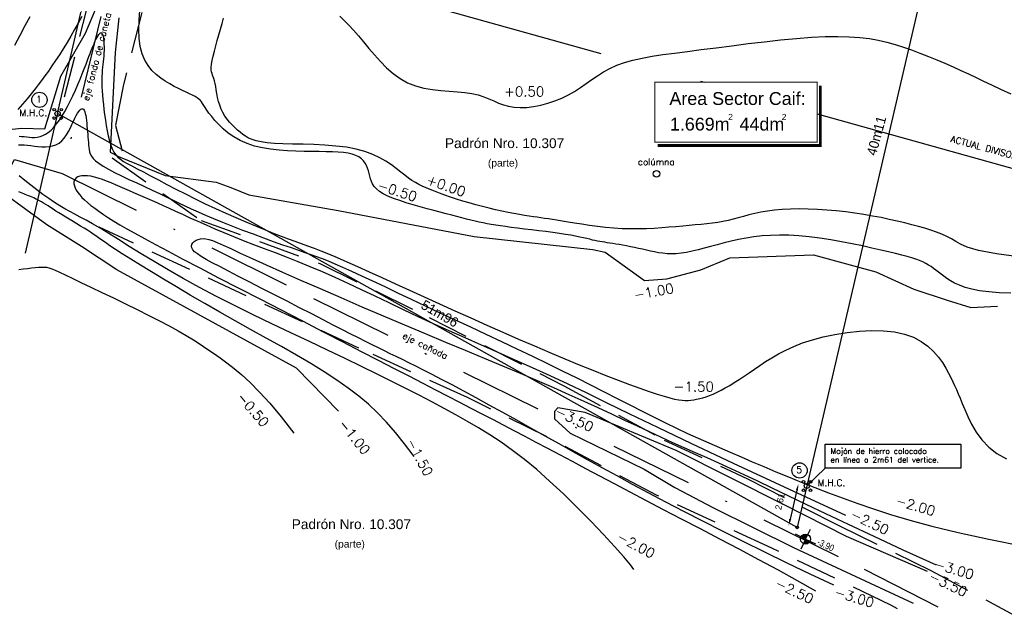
# Model space of a CAD drawing. Header units: millimetres. Extents: x 1779 to 9185, y -16436 to 1124.
# Tile 10 of 21: x 2009 to 2069, y 1009 to 1045. Entities that reach past the tile are written whole.
import ezdxf

# ---------------------------------------------------------------- set-up
doc = ezdxf.new("R2010")
doc.units = ezdxf.units.MM
doc.header["$LTSCALE"] = 4
doc.linetypes.add('DASHDOT', pattern=[25.4, 12.7, -6.35, 0, -6.35])
doc.linetypes.add('HIDDEN', pattern=[9.525, 6.35, -3.175])
for name, color, linetype in [('- 2 planimetria', 7, 'Continuous'), ('- 2 rotulo margenes', 7, 'Continuous'), ('- curvas de nivel', 6, 'Continuous'), ('- planimetria', 7, 'Continuous'), ('planimetria', 7, 'Continuous')]:
    doc.layers.add(name, color=color, linetype=linetype)
doc.styles.add('ARIAL NARROW', font='ARIALN.TTF')
doc.styles.add('L4', font='ROMANS.SHX', dxfattribs={"height": 0.4})
doc.styles.add('SOLARES', font='arial.ttf', dxfattribs={"height": 1.5})

# ---------------------------------------------------------------- blocks, each defined once
blk = doc.blocks.new('MHC')
at = {"layer": '- 2 planimetria', "color": 2}
for centre, radius in [((-0.51, 0.6), 0.198), ((0, 0), 0.397), ((0.56, 0.6), 0.198), ((-0.51, -0.67), 0.198), ((0.56, -0.67), 0.198)]:
    blk.add_circle(centre, radius, dxfattribs=at)
blk = doc.blocks.new('nivel planta')
h = blk.add_hatch(color=253)
h.paths.add_polyline_path([(0, 0.06, 0.414214), (-0.06, 0), (0, 0)])
h.paths.add_polyline_path([(0.06, 0), (0, 0), (0, -0.06, 0.414214)])
for q in [(0, 0.132), (-0.132, 0), (0, -0.132), (0.132, 0)]:
    blk.add_line((0, 0), q)
blk.add_circle((0, 0), 0.0598)
at = {"style": 'ARIAL NARROW'}
blk.add_attdef('%%P0.00', (0.142, 0), '', height=0.08, dxfattribs=at)

msp = doc.modelspace()

# ---------------------------------------------------------------- linework, layer by layer
at = {"layer": '- 2 planimetria', "color": 2}
msp.add_ellipse((2056.541, 1014.197), major_axis=(0.0568, 0.0568), ratio=1, start_param=5.497787, end_param=11.780972, dxfattribs=at)
at = {"layer": '- 2 rotulo margenes', "color": 2}
msp.add_line((2058.254, 1017.818), (2057.134, 1016.741), dxfattribs=at)
at = {"layer": '- 2 rotulo margenes', "const_width": 0.06}
msp.add_lwpolyline([(2047.807, 1037.794), (2057.77, 1037.794), (2057.77, 1041.471), (2047.807, 1041.471)], close=True, dxfattribs=at)
at = {"layer": '- 2 rotulo margenes', "const_width": 0.167}
msp.add_lwpolyline([(2047.978, 1037.598), (2057.965, 1037.598), (2057.965, 1041.264)], dxfattribs=at)
at = {"layer": '- 2 rotulo margenes', "color": 2}
msp.add_lwpolyline([(2058.254, 1019.306), (2066.574, 1019.306), (2066.574, 1017.818), (2058.254, 1017.818)], close=True, dxfattribs=at)
for centre in [(2010.068, 1040.396), (2056.689, 1017.687)]:
    msp.add_circle(centre, 0.467, dxfattribs=at)
at = {"layer": '- curvas de nivel', "color": 40, "elevation": -1}
for points in [[(2007.996, 1038.549), (2008.99, 1038.664), (2010.393, 1038.611), (2011.374, 1041.839), (2012.894, 1044.488), (2013.573, 1046.071)], [(2014.931, 1045.425), (2014.705, 1043.292), (2014.411, 1037.179), (2014.921, 1036.932), (2017.78, 1035.764), (2020.899, 1035.343), (2021.808, 1035.027), (2022.9, 1034.58), (2028.386, 1033.605), (2036.727, 1032.012), (2044.006, 1031.221), (2044.755, 1031.058), (2047.173, 1029.326), (2048.556, 1029.43), (2050.64, 1029.984), (2052.417, 1030.715), (2057.537, 1030.898), (2061.364, 1029.859), (2063.696, 1028.788), (2065.743, 1028.117), (2067.198, 1027.672), (2068.833, 1027.747)], [(2028.419, 1021.309), (2025.827, 1023.945), (2014.812, 1029.968), (2012.64, 1031.416), (2010.521, 1032.732), (2007.94, 1034.614)]]:
    msp.add_lwpolyline(points, dxfattribs=at)
at = {"layer": '- curvas de nivel', "color": 40}
for points in [[(2009.47, 1045.48), (2009.173, 1044.929), (2008.861, 1044.336), (2008.542, 1043.72)], [(2070.431, 1030.74), (2068.768, 1030.957), (2067.664, 1031.165), (2066.976, 1031.363), (2066.561, 1031.548), (2066.276, 1031.721), (2066.001, 1031.88), (2065.712, 1032.025), (2065.405, 1032.16), (2065.081, 1032.287), (2064.738, 1032.406), (2064.373, 1032.521), (2063.986, 1032.632), (2063.574, 1032.743), (2063.137, 1032.854), (2062.676, 1032.964), (2062.193, 1033.072), (2061.69, 1033.177), (2061.168, 1033.276), (2060.631, 1033.368), (2060.079, 1033.452), (2059.515, 1033.526), (2058.941, 1033.589), (2058.363, 1033.639), (2057.787, 1033.676), (2057.219, 1033.699), (2056.666, 1033.708), (2056.132, 1033.701), (2055.625, 1033.679), (2055.151, 1033.639), (2054.714, 1033.583), (2054.311, 1033.512), (2053.936, 1033.432), (2053.584, 1033.345), (2053.25, 1033.255), (2052.928, 1033.166), (2052.614, 1033.081), (2052.302, 1033.005), (2051.987, 1032.939), (2051.666, 1032.884), (2051.339, 1032.837), (2051.002, 1032.796), (2050.654, 1032.76), (2050.292, 1032.726), (2049.916, 1032.692), (2049.521, 1032.658), (2049.108, 1032.621), (2048.677, 1032.584), (2048.23, 1032.548), (2047.769, 1032.518), (2047.294, 1032.495), (2046.808, 1032.483), (2046.312, 1032.483), (2045.808, 1032.498), (2045.298, 1032.53), (2044.789, 1032.577), (2044.287, 1032.635), (2043.798, 1032.7), (2043.331, 1032.769), (2042.892, 1032.839), (2042.488, 1032.906), (2042.125, 1032.966), (2041.808, 1033.017), (2041.53, 1033.061), (2041.28, 1033.098), (2041.048, 1033.132), (2040.825, 1033.164), (2040.601, 1033.196), (2040.365, 1033.231), (2040.107, 1033.271), (2039.82, 1033.317), (2039.505, 1033.37), (2039.166, 1033.43), (2038.806, 1033.498), (2038.43, 1033.573), (2038.041, 1033.657), (2037.643, 1033.749), (2037.239, 1033.849), (2036.834, 1033.958), (2036.431, 1034.074), (2036.034, 1034.194), (2035.649, 1034.317), (2035.278, 1034.44), (2034.926, 1034.562), (2034.598, 1034.68), (2034.296, 1034.792), (2034.025, 1034.898), (2033.778, 1034.999), (2033.55, 1035.102), (2033.335, 1035.209), (2033.125, 1035.326), (2032.916, 1035.456), (2032.701, 1035.604), (2032.473, 1035.774), (2032.226, 1035.968), (2031.954, 1036.181), (2031.653, 1036.403), (2031.315, 1036.627), (2030.936, 1036.844), (2030.509, 1037.047), (2030.03, 1037.227), (2029.492, 1037.375), (2028.894, 1037.486), (2028.25, 1037.564), (2027.579, 1037.616), (2026.9, 1037.65), (2026.232, 1037.67), (2025.593, 1037.686), (2025.003, 1037.702), (2024.479, 1037.727), (2024.037, 1037.765), (2023.668, 1037.817), (2023.363, 1037.884), (2023.109, 1037.963), (2022.896, 1038.056), (2022.711, 1038.161), (2022.544, 1038.277), (2022.384, 1038.405), (2022.221, 1038.543), (2022.056, 1038.693), (2021.892, 1038.853), (2021.734, 1039.025), (2021.583, 1039.209), (2021.443, 1039.404), (2021.317, 1039.611), (2021.209, 1039.831), (2021.121, 1040.062), (2021.05, 1040.3), (2020.994, 1040.539), (2020.948, 1040.775), (2020.91, 1041), (2020.876, 1041.211), (2020.843, 1041.4), (2020.808, 1041.564), (2020.769, 1041.698), (2020.727, 1041.811), (2020.687, 1041.911), (2020.651, 1042.009), (2020.623, 1042.114), (2020.608, 1042.237), (2020.607, 1042.386), (2020.625, 1042.573), (2020.664, 1042.802), (2020.721, 1043.071), (2020.794, 1043.371), (2020.878, 1043.694), (2020.971, 1044.033), (2021.069, 1044.38), (2021.169, 1044.727), (2021.267, 1045.067), (2021.361, 1045.392)], [(2008.789, 1037.647), (2008.958, 1037.641), (2009.139, 1037.628), (2009.332, 1037.61), (2009.537, 1037.587), (2009.754, 1037.561), (2009.978, 1037.537), (2010.207, 1037.52), (2010.435, 1037.516), (2010.66, 1037.53), (2010.876, 1037.568), (2011.081, 1037.635), (2011.27, 1037.737), (2011.44, 1037.876), (2011.592, 1038.048), (2011.729, 1038.243), (2011.851, 1038.453), (2011.962, 1038.67), (2012.063, 1038.886), (2012.156, 1039.092), (2012.243, 1039.28), (2012.325, 1039.443), (2012.403, 1039.579), (2012.477, 1039.689), (2012.546, 1039.77), (2012.61, 1039.824), (2012.668, 1039.85), (2012.721, 1039.847), (2012.769, 1039.815), (2012.81, 1039.755), (2012.845, 1039.668), (2012.876, 1039.559), (2012.903, 1039.431), (2012.926, 1039.287), (2012.946, 1039.131), (2012.964, 1038.967), (2012.981, 1038.797), (2012.996, 1038.625), (2013.011, 1038.452), (2013.025, 1038.28), (2013.039, 1038.111), (2013.053, 1037.945), (2013.067, 1037.784), (2013.081, 1037.629), (2013.095, 1037.481), (2013.112, 1037.342), (2013.137, 1037.208), (2013.181, 1037.077), (2013.251, 1036.944), (2013.355, 1036.807), (2013.504, 1036.663), (2013.704, 1036.507), (2013.966, 1036.337), (2014.293, 1036.151), (2014.676, 1035.951), (2015.103, 1035.74), (2015.559, 1035.523), (2016.032, 1035.302), (2016.509, 1035.083), (2016.977, 1034.867), (2017.423, 1034.659), (2017.837, 1034.461), (2018.227, 1034.272), (2018.606, 1034.087), (2018.986, 1033.903), (2019.377, 1033.718), (2019.793, 1033.527), (2020.246, 1033.327), (2020.747, 1033.116), (2021.303, 1032.89), (2021.903, 1032.654), (2022.53, 1032.414), (2023.168, 1032.175), (2023.8, 1031.942), (2024.41, 1031.721), (2024.981, 1031.518), (2025.497, 1031.337), (2025.947, 1031.182), (2026.344, 1031.047), (2026.707, 1030.922), (2027.054, 1030.799), (2027.404, 1030.668), (2027.776, 1030.522), (2028.189, 1030.351), (2028.661, 1030.146), (2029.206, 1029.9), (2029.823, 1029.616), (2030.504, 1029.298), (2031.242, 1028.951), (2032.031, 1028.578), (2032.864, 1028.183), (2033.734, 1027.772), (2034.634, 1027.349), (2035.557, 1026.916), (2036.497, 1026.477), (2037.447, 1026.033), (2038.402, 1025.585), (2039.355, 1025.137), (2040.299, 1024.688), (2041.228, 1024.241), (2042.136, 1023.798), (2043.018, 1023.36), (2043.872, 1022.93), (2044.7, 1022.508), (2045.502, 1022.098), (2046.279, 1021.7), (2047.031, 1021.317), (2047.76, 1020.95), (2048.464, 1020.601), (2049.147, 1020.272), (2049.813, 1019.959), (2050.468, 1019.659), (2051.117, 1019.368), (2051.768, 1019.082), (2052.425, 1018.798), (2053.096, 1018.512), (2053.785, 1018.22), (2054.498, 1017.919), (2055.236, 1017.609), (2056.002, 1017.293), (2056.795, 1016.971), (2057.618, 1016.645), (2058.471, 1016.317), (2059.354, 1015.986), (2060.27, 1015.656), (2061.228, 1015.325), (2062.269, 1014.99), (2063.446, 1014.643), (2064.808, 1014.279), (2066.407, 1013.892), (2068.294, 1013.475), (2070.52, 1013.023)], [(2046.522, 1011.62), (2046.312, 1011.909), (2045.908, 1012.389), (2045.346, 1013.02), (2044.659, 1013.763), (2043.882, 1014.576), (2043.051, 1015.42), (2042.199, 1016.254), (2041.36, 1017.037), (2040.564, 1017.737), (2039.807, 1018.359), (2039.081, 1018.913), (2038.377, 1019.411), (2037.687, 1019.866), (2037.002, 1020.289), (2036.313, 1020.691), (2035.611, 1021.085), (2034.888, 1021.481), (2034.139, 1021.882), (2033.358, 1022.291), (2032.541, 1022.712), (2031.683, 1023.145), (2030.778, 1023.593), (2029.822, 1024.059), (2028.811, 1024.545), (2027.742, 1025.052), (2026.627, 1025.578), (2025.483, 1026.119), (2024.326, 1026.67), (2023.17, 1027.227), (2022.033, 1027.788), (2020.928, 1028.347), (2019.874, 1028.901), (2018.882, 1029.445), (2017.955, 1029.974), (2017.094, 1030.483), (2016.299, 1030.965), (2015.571, 1031.416), (2014.91, 1031.83), (2014.317, 1032.2), (2013.791, 1032.522), (2013.331, 1032.792), (2012.927, 1033.019), (2012.567, 1033.214), (2012.239, 1033.389), (2011.93, 1033.554), (2011.628, 1033.721), (2011.321, 1033.901), (2010.997, 1034.105), (2010.648, 1034.341), (2010.28, 1034.604), (2009.903, 1034.884), (2009.53, 1035.172), (2009.169, 1035.458), (2008.833, 1035.735)], [(2058.791, 1010.652), (2057.336, 1011.336), (2055.923, 1012.011), (2054.556, 1012.674), (2053.237, 1013.323), (2051.968, 1013.956), (2050.752, 1014.572), (2049.59, 1015.169), (2048.486, 1015.745), (2047.44, 1016.298), (2046.445, 1016.831), (2045.493, 1017.347), (2044.575, 1017.85), (2043.684, 1018.343), (2042.81, 1018.829), (2041.945, 1019.311), (2041.08, 1019.794), (2040.211, 1020.277), (2039.344, 1020.759), (2038.489, 1021.231), (2037.655, 1021.69), (2036.853, 1022.129), (2036.091, 1022.542), (2035.38, 1022.924), (2034.73, 1023.268), (2034.147, 1023.572), (2033.624, 1023.839), (2033.153, 1024.076), (2032.723, 1024.288), (2032.325, 1024.481), (2031.949, 1024.662), (2031.585, 1024.837), (2031.225, 1025.012), (2030.858, 1025.192), (2030.477, 1025.381), (2030.074, 1025.584), (2029.641, 1025.803), (2029.171, 1026.043), (2028.655, 1026.306), (2028.087, 1026.597), (2027.459, 1026.92), (2026.766, 1027.274), (2026.025, 1027.654), (2025.256, 1028.048), (2024.476, 1028.447), (2023.707, 1028.842), (2022.968, 1029.221), (2022.278, 1029.576), (2021.657, 1029.897), (2021.121, 1030.175), (2020.668, 1030.415), (2020.293, 1030.62), (2019.991, 1030.796), (2019.756, 1030.949), (2019.584, 1031.084), (2019.468, 1031.206), (2019.405, 1031.32), (2019.387, 1031.43), (2019.411, 1031.535), (2019.47, 1031.631), (2019.559, 1031.717), (2019.673, 1031.789), (2019.806, 1031.844), (2019.954, 1031.881), (2020.109, 1031.895), (2020.272, 1031.884), (2020.458, 1031.843), (2020.684, 1031.767), (2020.971, 1031.651), (2021.338, 1031.489), (2021.803, 1031.277), (2022.387, 1031.009), (2023.107, 1030.681), (2023.976, 1030.29), (2024.977, 1029.843), (2026.088, 1029.352), (2027.284, 1028.827), (2028.542, 1028.279), (2029.839, 1027.719), (2031.15, 1027.157), (2032.453, 1026.603), (2033.727, 1026.068), (2034.968, 1025.551), (2036.172, 1025.051), (2037.339, 1024.568), (2038.466, 1024.099), (2039.553, 1023.643), (2040.596, 1023.201), (2041.594, 1022.769), (2042.546, 1022.347), (2043.454, 1021.937), (2044.323, 1021.537), (2045.156, 1021.149), (2045.956, 1020.774), (2046.727, 1020.411), (2047.472, 1020.063), (2048.194, 1019.728), (2048.899, 1019.408), (2049.595, 1019.095), (2050.291, 1018.786), (2050.996, 1018.472), (2051.72, 1018.148), (2052.473, 1017.808), (2053.263, 1017.445), (2054.1, 1017.053), (2054.996, 1016.625), (2055.976, 1016.154), (2057.064, 1015.629), (2058.287, 1015.044), (2059.672, 1014.388), (2061.244, 1013.652), (2063.03, 1012.829), (2065.056, 1011.91)]]:
    msp.add_lwpolyline(points, dxfattribs=at)
at = {"layer": '- curvas de nivel', "color": 3}
for points in [[(2012.662, 1045.501), (2012.445, 1045.101), (2012.221, 1044.699), (2011.991, 1044.3), (2011.758, 1043.907), (2011.524, 1043.526), (2011.291, 1043.159), (2011.06, 1042.809), (2010.834, 1042.475), (2010.613, 1042.159), (2010.399, 1041.86), (2010.193, 1041.58), (2009.996, 1041.319), (2009.81, 1041.077), (2009.637, 1040.856), (2009.473, 1040.652), (2009.318, 1040.463), (2009.17, 1040.287), (2009.028, 1040.121), (2008.888, 1039.962), (2008.749, 1039.807)], [(2069.642, 1028.552), (2068.927, 1028.577), (2068.287, 1028.626), (2067.731, 1028.699), (2067.252, 1028.793), (2066.843, 1028.905), (2066.495, 1029.031), (2066.199, 1029.165), (2065.946, 1029.305), (2065.728, 1029.446), (2065.536, 1029.584), (2065.363, 1029.715), (2065.202, 1029.84), (2065.05, 1029.957), (2064.901, 1030.069), (2064.751, 1030.174), (2064.595, 1030.274), (2064.43, 1030.369), (2064.249, 1030.459), (2064.049, 1030.545), (2063.824, 1030.629), (2063.569, 1030.712), (2063.28, 1030.796), (2062.95, 1030.884), (2062.575, 1030.978), (2062.149, 1031.079), (2061.667, 1031.191), (2061.128, 1031.312), (2060.539, 1031.44), (2059.913, 1031.57), (2059.262, 1031.697), (2058.596, 1031.814), (2057.929, 1031.918), (2057.271, 1032.004), (2056.635, 1032.065), (2056.03, 1032.099), (2055.456, 1032.106), (2054.909, 1032.089), (2054.388, 1032.052), (2053.889, 1031.995), (2053.41, 1031.922), (2052.948, 1031.835), (2052.501, 1031.737), (2052.066, 1031.631), (2051.643, 1031.52), (2051.235, 1031.409), (2050.841, 1031.302), (2050.463, 1031.202), (2050.102, 1031.114), (2049.758, 1031.042), (2049.434, 1030.99), (2049.128, 1030.962), (2048.839, 1030.954), (2048.564, 1030.965), (2048.3, 1030.99), (2048.045, 1031.028), (2047.795, 1031.074), (2047.549, 1031.126), (2047.302, 1031.181), (2047.053, 1031.236), (2046.803, 1031.29), (2046.555, 1031.342), (2046.311, 1031.393), (2046.074, 1031.44), (2045.846, 1031.484), (2045.628, 1031.525), (2045.424, 1031.56), (2045.235, 1031.591), (2045.06, 1031.618), (2044.894, 1031.642), (2044.737, 1031.665), (2044.585, 1031.689), (2044.436, 1031.713), (2044.288, 1031.74), (2044.136, 1031.771), (2043.98, 1031.806), (2043.814, 1031.847), (2043.633, 1031.891), (2043.432, 1031.939), (2043.207, 1031.989), (2042.952, 1032.042), (2042.662, 1032.096), (2042.333, 1032.151), (2041.963, 1032.207), (2041.558, 1032.263), (2041.131, 1032.319), (2040.69, 1032.373), (2040.247, 1032.427), (2039.812, 1032.479), (2039.396, 1032.53), (2039.009, 1032.578), (2038.658, 1032.624), (2038.341, 1032.668), (2038.052, 1032.712), (2037.782, 1032.756), (2037.528, 1032.802), (2037.281, 1032.85), (2037.037, 1032.901), (2036.788, 1032.957), (2036.529, 1033.019), (2036.258, 1033.086), (2035.972, 1033.158), (2035.67, 1033.237), (2035.35, 1033.321), (2035.009, 1033.412), (2034.646, 1033.509), (2034.259, 1033.612), (2033.849, 1033.722), (2033.423, 1033.838), (2032.993, 1033.959), (2032.569, 1034.086), (2032.163, 1034.218), (2031.784, 1034.354), (2031.444, 1034.493), (2031.153, 1034.637), (2030.919, 1034.783), (2030.737, 1034.933), (2030.599, 1035.085), (2030.497, 1035.24), (2030.423, 1035.396), (2030.368, 1035.555), (2030.324, 1035.716), (2030.284, 1035.878), (2030.239, 1036.042), (2030.186, 1036.203), (2030.121, 1036.361), (2030.039, 1036.512), (2029.937, 1036.653), (2029.811, 1036.781), (2029.658, 1036.893), (2029.473, 1036.988), (2029.253, 1037.062), (2028.999, 1037.118), (2028.71, 1037.158), (2028.388, 1037.186), (2028.034, 1037.204), (2027.646, 1037.214), (2027.228, 1037.22), (2026.778, 1037.225), (2026.299, 1037.23), (2025.798, 1037.242), (2025.283, 1037.265), (2024.763, 1037.303), (2024.247, 1037.363), (2023.742, 1037.447), (2023.257, 1037.563), (2022.802, 1037.713), (2022.381, 1037.901), (2021.998, 1038.121), (2021.652, 1038.362), (2021.342, 1038.617), (2021.069, 1038.875), (2020.832, 1039.128), (2020.631, 1039.367), (2020.466, 1039.582), (2020.336, 1039.766), (2020.233, 1039.923), (2020.15, 1040.055), (2020.078, 1040.168), (2020.01, 1040.266), (2019.937, 1040.352), (2019.851, 1040.432), (2019.745, 1040.51), (2019.611, 1040.589), (2019.451, 1040.672), (2019.266, 1040.761), (2019.06, 1040.858), (2018.834, 1040.965), (2018.591, 1041.084), (2018.333, 1041.218), (2018.063, 1041.367), (2017.784, 1041.535), (2017.503, 1041.727), (2017.229, 1041.947), (2016.969, 1042.202), (2016.733, 1042.495), (2016.527, 1042.834), (2016.361, 1043.223), (2016.243, 1043.667), (2016.177, 1044.169), (2016.159, 1044.713), (2016.18, 1045.284), (2016.231, 1045.864)], [(2028.496, 1045.528), (2028.756, 1045.261), (2029.033, 1044.973), (2029.325, 1044.66), (2029.629, 1044.317), (2029.944, 1043.943), (2030.272, 1043.547), (2030.615, 1043.142), (2030.975, 1042.741), (2031.357, 1042.358), (2031.761, 1042.004), (2032.192, 1041.693), (2032.651, 1041.438), (2033.139, 1041.247), (2033.648, 1041.112), (2034.169, 1041.021), (2034.691, 1040.961), (2035.204, 1040.919), (2035.699, 1040.884), (2036.165, 1040.842), (2036.593, 1040.781), (2036.975, 1040.692), (2037.32, 1040.58), (2037.637, 1040.455), (2037.937, 1040.325), (2038.232, 1040.2), (2038.531, 1040.087), (2038.844, 1039.997), (2039.184, 1039.938), (2039.557, 1039.917), (2039.958, 1039.933), (2040.379, 1039.985), (2040.813, 1040.07), (2041.251, 1040.187), (2041.686, 1040.332), (2042.108, 1040.503), (2042.511, 1040.699), (2042.889, 1040.915), (2043.248, 1041.148), (2043.597, 1041.389), (2043.944, 1041.634), (2044.297, 1041.875), (2044.667, 1042.107), (2045.06, 1042.323), (2045.487, 1042.516), (2045.954, 1042.683), (2046.465, 1042.826), (2047.025, 1042.951), (2047.637, 1043.062), (2048.302, 1043.164), (2049.026, 1043.264), (2049.811, 1043.365), (2050.661, 1043.472), (2051.574, 1043.59), (2052.537, 1043.713), (2053.529, 1043.837), (2054.531, 1043.957), (2055.525, 1044.065), (2056.491, 1044.157), (2057.411, 1044.228), (2058.265, 1044.272), (2059.039, 1044.284), (2059.739, 1044.265), (2060.379, 1044.217), (2060.967, 1044.143), (2061.518, 1044.045), (2062.041, 1043.924), (2062.548, 1043.783), (2063.052, 1043.624), (2063.56, 1043.449), (2064.073, 1043.26), (2064.587, 1043.06), (2065.098, 1042.852), (2065.604, 1042.637), (2066.101, 1042.419), (2066.586, 1042.199), (2067.055, 1041.98), (2067.51, 1041.763), (2067.972, 1041.541), (2068.464, 1041.305), (2069.011, 1041.047), (2069.638, 1040.758)], [(2008.815, 1038.168), (2008.971, 1038.156), (2009.128, 1038.139), (2009.288, 1038.121), (2009.448, 1038.105), (2009.61, 1038.095), (2009.773, 1038.095), (2009.937, 1038.11), (2010.103, 1038.143), (2010.27, 1038.2), (2010.438, 1038.284), (2010.608, 1038.399), (2010.778, 1038.545), (2010.949, 1038.719), (2011.12, 1038.922), (2011.291, 1039.151), (2011.461, 1039.405), (2011.629, 1039.683), (2011.796, 1039.984), (2011.96, 1040.306), (2012.12, 1040.642), (2012.275, 1040.986), (2012.424, 1041.33), (2012.565, 1041.669), (2012.696, 1041.994), (2012.816, 1042.3), (2012.924, 1042.58), (2013.019, 1042.827), (2013.103, 1043.045), (2013.176, 1043.238), (2013.242, 1043.409), (2013.303, 1043.563), (2013.36, 1043.703), (2013.415, 1043.834), (2013.471, 1043.96), (2013.529, 1044.082), (2013.589, 1044.198), (2013.648, 1044.302), (2013.707, 1044.389), (2013.763, 1044.455), (2013.816, 1044.493), (2013.865, 1044.499), (2013.908, 1044.468), (2013.944, 1044.396), (2013.974, 1044.289), (2013.997, 1044.152), (2014.014, 1043.992), (2014.024, 1043.815), (2014.029, 1043.629), (2014.028, 1043.438), (2014.022, 1043.251), (2014.01, 1043.072), (2013.995, 1042.899), (2013.977, 1042.73), (2013.957, 1042.562), (2013.938, 1042.392), (2013.921, 1042.218), (2013.907, 1042.036), (2013.897, 1041.845), (2013.893, 1041.64), (2013.895, 1041.423), (2013.902, 1041.191), (2013.915, 1040.945), (2013.934, 1040.685), (2013.958, 1040.41), (2013.988, 1040.119), (2014.024, 1039.812), (2014.065, 1039.49), (2014.112, 1039.159), (2014.165, 1038.826), (2014.224, 1038.498), (2014.291, 1038.182), (2014.364, 1037.887), (2014.445, 1037.618), (2014.533, 1037.383), (2014.631, 1037.186), (2014.743, 1037.022), (2014.875, 1036.88), (2015.034, 1036.751), (2015.225, 1036.625), (2015.457, 1036.494), (2015.733, 1036.347), (2016.061, 1036.176), (2016.445, 1035.973), (2016.881, 1035.741), (2017.362, 1035.485), (2017.883, 1035.211), (2018.437, 1034.922), (2019.018, 1034.625), (2019.621, 1034.324), (2020.238, 1034.025), (2020.864, 1033.732), (2021.491, 1033.448), (2022.113, 1033.175), (2022.722, 1032.915), (2023.311, 1032.67), (2023.873, 1032.442), (2024.401, 1032.233), (2024.887, 1032.047), (2025.328, 1031.882), (2025.735, 1031.733), (2026.124, 1031.592), (2026.51, 1031.451), (2026.908, 1031.302), (2027.333, 1031.137), (2027.8, 1030.949), (2028.325, 1030.73), (2028.918, 1030.473), (2029.579, 1030.181), (2030.299, 1029.857), (2031.074, 1029.505), (2031.897, 1029.13), (2032.762, 1028.735), (2033.663, 1028.323), (2034.594, 1027.899), (2035.548, 1027.467), (2036.518, 1027.03), (2037.498, 1026.592), (2038.48, 1026.157), (2039.457, 1025.729), (2040.421, 1025.312), (2041.366, 1024.909), (2042.284, 1024.524), (2043.168, 1024.16), (2044.013, 1023.82), (2044.813, 1023.506), (2045.564, 1023.218), (2046.258, 1022.958), (2046.892, 1022.728), (2047.459, 1022.53), (2047.954, 1022.365), (2048.374, 1022.233), (2048.728, 1022.133), (2049.025, 1022.06), (2049.276, 1022.012), (2049.49, 1021.985), (2049.679, 1021.974), (2049.853, 1021.978), (2050.022, 1021.992), (2050.195, 1022.014), (2050.375, 1022.044), (2050.561, 1022.084), (2050.755, 1022.135), (2050.958, 1022.198), (2051.171, 1022.275), (2051.395, 1022.367), (2051.629, 1022.475), (2051.876, 1022.6), (2052.134, 1022.741), (2052.404, 1022.899), (2052.686, 1023.071), (2052.978, 1023.257), (2053.281, 1023.455), (2053.595, 1023.665), (2053.919, 1023.886), (2054.255, 1024.116), (2054.607, 1024.352), (2054.984, 1024.59), (2055.392, 1024.828), (2055.838, 1025.06), (2056.329, 1025.285), (2056.873, 1025.497), (2057.476, 1025.693), (2058.142, 1025.87), (2058.855, 1026.021), (2059.599, 1026.141), (2060.355, 1026.222), (2061.104, 1026.26), (2061.829, 1026.247), (2062.511, 1026.178), (2063.132, 1026.046), (2063.678, 1025.848), (2064.151, 1025.595), (2064.558, 1025.299), (2064.905, 1024.975), (2065.199, 1024.634), (2065.445, 1024.291), (2065.65, 1023.958), (2065.822, 1023.65), (2065.965, 1023.374), (2066.089, 1023.123), (2066.199, 1022.884), (2066.304, 1022.644), (2066.411, 1022.39), (2066.528, 1022.11), (2066.661, 1021.79), (2066.819, 1021.419), (2067.01, 1020.99), (2067.242, 1020.52), (2067.526, 1020.033), (2067.871, 1019.554), (2068.287, 1019.107), (2068.785, 1018.715), (2069.373, 1018.404)], [(2059.527, 1014.92), (2055.758, 1016.654), (2052.639, 1018.106), (2050.079, 1019.313), (2047.987, 1020.312), (2046.272, 1021.14), (2044.844, 1021.834), (2043.612, 1022.433), (2042.485, 1022.972), (2041.389, 1023.483), (2040.308, 1023.975), (2039.245, 1024.451), (2038.2, 1024.913), (2037.175, 1025.364), (2036.172, 1025.805), (2035.19, 1026.241), (2034.233, 1026.673), (2033.301, 1027.104), (2032.393, 1027.531), (2031.509, 1027.951), (2030.648, 1028.362), (2029.81, 1028.76), (2028.994, 1029.143), (2028.2, 1029.507), (2027.426, 1029.851), (2026.673, 1030.171), (2025.94, 1030.471), (2025.229, 1030.752), (2024.538, 1031.019), (2023.868, 1031.274), (2023.219, 1031.52), (2022.592, 1031.761), (2021.987, 1031.999), (2021.404, 1032.237), (2020.844, 1032.473), (2020.308, 1032.706), (2019.798, 1032.933), (2019.314, 1033.151), (2018.858, 1033.36), (2018.431, 1033.557), (2018.034, 1033.739), (2017.667, 1033.906), (2017.327, 1034.058), (2017.008, 1034.2), (2016.707, 1034.332), (2016.419, 1034.458), (2016.14, 1034.58), (2015.864, 1034.7), (2015.587, 1034.822), (2015.306, 1034.946), (2015.023, 1035.07), (2014.741, 1035.193), (2014.461, 1035.309), (2014.188, 1035.418), (2013.925, 1035.515), (2013.673, 1035.598), (2013.436, 1035.664), (2013.217, 1035.71), (2013.016, 1035.737), (2012.835, 1035.745), (2012.675, 1035.736), (2012.535, 1035.71), (2012.418, 1035.668), (2012.323, 1035.61), (2012.252, 1035.539), (2012.206, 1035.454), (2012.183, 1035.357), (2012.185, 1035.248), (2012.21, 1035.129), (2012.258, 1035.002), (2012.329, 1034.866), (2012.423, 1034.723), (2012.539, 1034.574), (2012.677, 1034.42), (2012.837, 1034.261), (2013.02, 1034.096), (2013.227, 1033.926), (2013.457, 1033.748), (2013.712, 1033.564), (2013.992, 1033.373), (2014.297, 1033.174), (2014.629, 1032.965), (2015.002, 1032.741), (2015.429, 1032.493), (2015.924, 1032.215), (2016.501, 1031.897), (2017.175, 1031.534), (2017.959, 1031.117), (2018.867, 1030.638), (2019.908, 1030.095), (2021.058, 1029.496), (2022.291, 1028.858), (2023.576, 1028.193), (2024.886, 1027.517), (2026.191, 1026.844), (2027.464, 1026.188), (2028.676, 1025.564), (2029.804, 1024.983), (2030.849, 1024.444), (2031.821, 1023.942), (2032.726, 1023.475), (2033.572, 1023.038), (2034.368, 1022.626), (2035.121, 1022.237), (2035.839, 1021.866), (2036.529, 1021.509), (2037.2, 1021.161), (2037.858, 1020.819), (2038.512, 1020.479), (2039.168, 1020.137), (2039.834, 1019.787), (2040.518, 1019.427), (2041.227, 1019.052), (2041.968, 1018.659), (2042.745, 1018.245), (2043.56, 1017.811), (2044.417, 1017.355), (2045.319, 1016.877), (2046.269, 1016.375), (2047.27, 1015.848), (2048.325, 1015.297), (2049.435, 1014.72), (2050.589, 1014.122), (2051.772, 1013.505), (2052.972, 1012.876), (2054.175, 1012.237), (2055.368, 1011.593), (2056.536, 1010.948), (2057.667, 1010.306)], [(2033.044, 1018.533), (2032.463, 1019.311), (2031.907, 1020.008), (2031.361, 1020.637), (2030.811, 1021.21), (2030.244, 1021.742), (2029.647, 1022.246), (2029.005, 1022.735), (2028.304, 1023.224), (2027.535, 1023.722), (2026.706, 1024.23), (2025.828, 1024.747), (2024.914, 1025.271), (2023.974, 1025.799), (2023.022, 1026.329), (2022.069, 1026.86), (2021.127, 1027.389), (2020.207, 1027.914), (2019.318, 1028.429), (2018.471, 1028.928), (2017.672, 1029.404), (2016.932, 1029.852), (2016.259, 1030.264), (2015.663, 1030.635), (2015.151, 1030.958), (2014.73, 1031.23), (2014.388, 1031.456), (2014.111, 1031.643), (2013.884, 1031.8), (2013.694, 1031.934), (2013.525, 1032.054), (2013.363, 1032.167), (2013.194, 1032.281), (2013.006, 1032.402), (2012.801, 1032.53), (2012.583, 1032.663), (2012.357, 1032.8), (2012.127, 1032.937), (2011.899, 1033.074), (2011.676, 1033.209), (2011.463, 1033.339), (2011.264, 1033.463), (2011.078, 1033.58), (2010.905, 1033.691), (2010.744, 1033.795), (2010.592, 1033.893), (2010.449, 1033.983), (2010.314, 1034.067), (2010.186, 1034.144), (2010.063, 1034.213), (2009.945, 1034.276), (2009.831, 1034.334), (2009.721, 1034.387), (2009.614, 1034.435), (2009.509, 1034.48), (2009.405, 1034.521), (2009.303, 1034.561), (2009.201, 1034.6), (2009.1, 1034.637), (2009, 1034.675), (2008.902, 1034.712), (2008.807, 1034.752)], [(2008.804, 1029.996), (2009.071, 1030.032), (2009.33, 1030.066), (2009.575, 1030.097), (2009.804, 1030.122), (2010.011, 1030.14), (2010.195, 1030.15), (2010.352, 1030.149), (2010.498, 1030.134), (2010.649, 1030.099), (2010.822, 1030.04), (2011.034, 1029.952), (2011.301, 1029.83), (2011.641, 1029.668), (2012.07, 1029.463), (2012.599, 1029.212), (2013.212, 1028.921), (2013.887, 1028.599), (2014.603, 1028.256), (2015.338, 1027.901), (2016.069, 1027.542), (2016.776, 1027.19), (2017.435, 1026.852), (2018.03, 1026.537), (2018.567, 1026.24), (2019.056, 1025.958), (2019.507, 1025.685), (2019.931, 1025.416), (2020.339, 1025.146), (2020.74, 1024.87), (2021.145, 1024.584), (2021.564, 1024.28), (2022.006, 1023.939), (2022.482, 1023.541), (2022.998, 1023.066), (2023.566, 1022.492), (2024.193, 1021.799), (2024.889, 1020.966), (2025.662, 1019.973)], [(2064.533, 1011.489), (2059.562, 1013.638), (2055.748, 1015.57), (2049.115, 1018.911), (2043.544, 1021.245), (2041.864, 1021.516), (2041.647, 1021.299), (2041.665, 1020.848), (2042.623, 1019.963), (2047.159, 1017.759), (2049.039, 1016.64), (2051.407, 1015.394), (2056.323, 1012.974), (2063.65, 1009.552)]]:
    msp.add_lwpolyline(points, dxfattribs=at)
at = {"layer": '- planimetria', "color": 252, "linetype": 'HIDDEN', "ltscale": 0.5}
for p, q in [((2013.913, 1051.785), (2050.835, 1041.471)), ((2057.77, 1039.534), (2074.541, 1034.85))]:
    msp.add_line(p, q, dxfattribs=at)
at = {"layer": '- planimetria'}
msp.add_line((2011.182, 1039.549), (2009.191, 1031), dxfattribs=at)
at = {"layer": '- planimetria', "color": 2}
msp.add_line((2056.526, 1016.472), (2056.115, 1014.707), dxfattribs=at)
at = {"layer": '- planimetria'}
msp.add_circle((2047.912, 1035.855), 0.2, dxfattribs=at)
at = {"layer": '- planimetria', "color": 2}
for points in [[(2056.461, 1016.487), (2056.591, 1016.457), (2056.617, 1016.862)], [(2056.05, 1014.722), (2056.18, 1014.692), (2056.024, 1014.318)]]:
    msp.add_solid(points, dxfattribs=at)
at = {"color": 1}
msp.add_lwpolyline([(2011.182, 1039.549), (2016.472, 1062.429), (2020.794, 1064.932), (2065.641, 1053.257), (2056.541, 1014.197)], close=True, dxfattribs=at)
at = {"layer": 'planimetria', "color": 5, "linetype": 'DASHDOT', "ltscale": 0.1}
for points in [[(2020.341, 1067.614), (2019.912, 1062.572), (2018.135, 1057.842), (2016.422, 1052.441), (2013.836, 1045.496), (2011.459, 1035.887), (2026.87, 1028.223), (2060.651, 1011.634), (2076.332, 1003.639)], [(2003.254, 1020.279), (2004.271, 1024.013), (2005.665, 1029.749), (2007.413, 1034.479), (2007.671, 1035.07), (2008.536, 1036.744), (2011.459, 1035.887)]]:
    msp.add_lwpolyline(points, dxfattribs=at)
at = {"layer": 'planimetria', "color": 252, "linetype": 'HIDDEN', "ltscale": 0.1}
for points in [[(2011.601, 1040.577), (2013.3, 1047.252), (2015.743, 1055.61), (2018.931, 1066.211)], [(2020.37, 1062.417), (2019.059, 1056.401), (2017.296, 1049.434), (2015.213, 1041.331), (2014.738, 1038.829), (2015.138, 1037.269)], [(2014.518, 1036.84), (2019.985, 1032.999), (2027.26, 1030.373), (2033.962, 1027.067), (2042.22, 1022.878), (2048.38, 1019.551), (2053.484, 1017.181), (2059.139, 1014.288), (2064.745, 1011.551), (2070.691, 1008.371), (2074.927, 1006.193)], [(2077.929, 1000.975), (2069.477, 1005.721), (2062.283, 1009.43), (2054.984, 1012.929), (2047.905, 1016.168), (2041.163, 1019.761), (2036.32, 1022.157), (2029.659, 1025.181), (2013.723, 1032.588)]]:
    msp.add_lwpolyline(points, dxfattribs=at)

# ---------------------------------------------------------------- block references
at = {"layer": '- 2 planimetria', "xscale": 5.148000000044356, "yscale": 5.148000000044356, "zscale": 5.148000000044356, "rotation": 334.3772360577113}
msp.add_blockref('nivel planta', (2057.058, 1013.48), dxfattribs=at).add_auto_attribs({'%%P0.00': '-3.90'})
at = {"layer": '- 2 rotulo margenes', "xscale": 0.4050000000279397, "yscale": 0.4050000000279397, "zscale": 0.4050000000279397}
for p in [(2011.182, 1039.549), (2057.134, 1016.741)]:
    msp.add_blockref('MHC', p, dxfattribs=at)

# ---------------------------------------------------------------- texts
at = {"layer": '- 2 rotulo margenes', "color": 2}
for s, height, style, p in [('1', 0.41, 'L4', (2009.866, 1040.233, 3.027)), ('M.H.C.', 0.4099, 'L4', (2008.836, 1039.395, 3.027)), ('2', 0.373, 'SOLARES', (2052.308, 1039.16)), ('2', 0.373, 'SOLARES', (2055.593, 1039.16)), ('Mojón de hierro colocado ', 0.34, 'L4', (2058.588, 1018.706, 3.027)), ('en línea a 2m61 del vertice. ', 0.34, 'L4', (2058.588, 1018.169, 3.027)), ('5', 0.41, 'L4', (2056.481, 1017.525, 3.027)), ('M.H.C.', 0.4099, 'L4', (2057.792, 1016.73, 3.027))]:
    msp.add_text(s, height=height, dxfattribs=dict(at, style=style)).set_placement(p)
at = {"layer": '- 2 rotulo margenes', "color": 7, "style": 'SOLARES'}
for s, height, p in [('Padrón Nro. 10.307', 0.6, (2034.938, 1037.438)), ('(parte)', 0.45, (2037.572, 1036.307)), ('Padrón Nro. 10.307', 0.6, (2025.54, 1014.092)), ('(parte)', 0.45, (2028.174, 1012.96))]:
    msp.add_text(s, height=height, dxfattribs=at).set_placement(p)
at = {"layer": '- 2 rotulo margenes', "color": 7, "char_height": 0.78517, "width": 18.1, "attachment_point": 1, "style": 'SOLARES'}
for s, insert in [('Area Sector Caif:', (2048.705, 1040.868)), ('1.669m  44dm', (2048.737, 1039.3))]:
    msp.add_mtext(s, dxfattribs=dict(at, insert=insert))
at = {"layer": '- curvas de nivel', "color": 3, "style": 'L4'}
for s, p in [('+0.50', (2038.56, 1040.604, -3.5)), ('-1.50', (2048.963, 1022.525, -3))]:
    msp.add_text(s, height=0.6, dxfattribs=at).set_placement(p)
for s, rotation, p in [('-0.50', 341.57826, (2030.752, 1034.918, -3.5)), ('-0.50', 310.99572, (2022.127, 1022.142, -3)), ('-3.50', 334.07646, (2041.641, 1021.105, -3)), ('-1.50', 298.09307, (2032.544, 1019.443, -3)), ('-2.50', 334.07646, (2059.758, 1014.794, -3)), ('-2.50', 334.07646, (2055.139, 1010.564, -3)), ('-3.50', 334.07646, (2064.562, 1010.997, -3))]:
    msp.add_text(s, height=0.6, rotation=rotation, dxfattribs=at).set_placement(p)
at = {"layer": '- curvas de nivel', "color": 40, "style": 'L4'}
for s, rotation, p in [('+0.00', 340.92135, (2033.745, 1035.251, -3.5)), ('-1.00', 10.46479, (2046.583, 1028.128, -2)), ('-1.00', 309.19709, (2028.379, 1020.496, -2)), ('-2.00', 343.31364, (2062.536, 1015.589, -2)), ('-2.00', 331.65111, (2045.433, 1013.441, -2)), ('-3.00', 343.31364, (2064.903, 1011.699, -2)), ('-3.00', 343.31364, (2058.782, 1009.981, -2))]:
    msp.add_text(s, height=0.6, rotation=rotation, dxfattribs=at).set_placement(p)
at = {"layer": '- planimetria', "color": 2, "insert": (2055.485, 1015.785), "char_height": 0.4, "attachment_point": 5, "rotation": 76.88585}
msp.add_mtext('2.61', dxfattribs=at)
at = {"color": 1, "char_height": 0.6, "attachment_point": 1}
for s, insert, rotation in [('40m11', (2060.789, 1037.091), 74.70671), ('51m96', (2033.711, 1028.17), 329.99599)]:
    msp.add_mtext_dynamic_manual_height_columns(s, width=1.16428, gutter_width=12.5, heights=[0], dxfattribs=dict(at, insert=insert, rotation=rotation))
at = {"layer": 'planimetria', "color": 5, "style": 'L4'}
for s, rotation, p in [('eje fondo de cuneta', 75.52479, (2013.087, 1040.303, -2.5)), ('eje cañada', 333.85505, (2032.295, 1025.808, -2.5))]:
    msp.add_text(s, height=0.4, rotation=rotation, dxfattribs=at).set_placement(p)
at = {"layer": 'planimetria', "color": 252, "style": 'L4'}
msp.add_text('ACTUAL DIVISORIA DE PADRONES', height=0.4, rotation=344.75256, dxfattribs=at).set_placement((2065.919, 1037.828, -2.5))
at = {"layer": 'planimetria', "color": 7, "style": 'L4'}
msp.add_text('colúmna', height=0.4, dxfattribs=at).set_placement((2046.77, 1036.39, -2.5))

doc.saveas('drawing.dxf')
